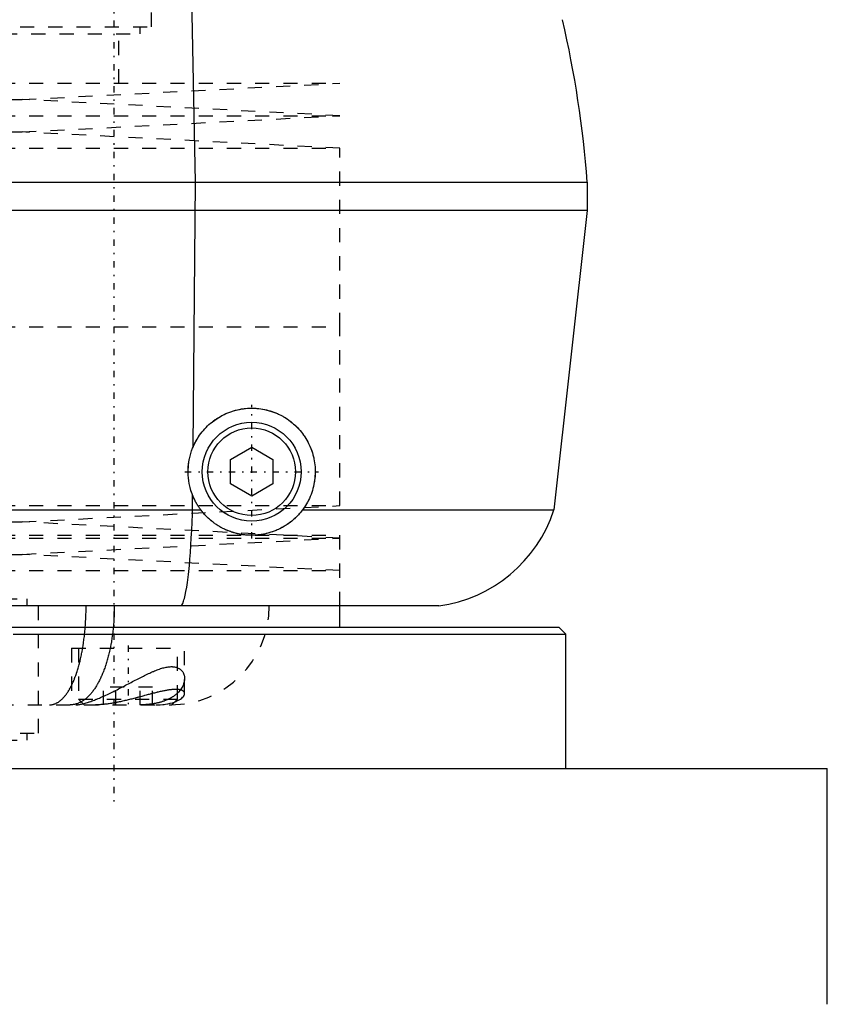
# Model space of a CAD drawing. Extents: x -90 to 90, y -1 to 818.
# Tile 6 of 11: x 22 to 80, y 288 to 358. Entities that reach past the tile are written whole.
import ezdxf

# ---------------------------------------------------------------- set-up
doc = ezdxf.new("R2010")
doc.units = 0
doc.linetypes.add('CENTER', pattern=[1.5, 0.45, -0.5, 0.05, -0.5])
doc.linetypes.add('DASHED', pattern=[2, 1, -1])
for name, color, linetype in [('AM_0', 7, 'CONTINUOUS'), ('AM_3', 7, 'DASHED'), ('AM_7', 7, 'CENTER')]:
    doc.layers.add(name, color=color, linetype=linetype)

msp = doc.modelspace()

# ---------------------------------------------------------------- linework, layer by layer
at = {"layer": 'AM_0', "color": 7, "linetype": 'CONTINUOUS'}
for p, q in [((34.766, 346.5), (34.315, 370.35)), ((-62.5, 346.5), (62.5, 346.5)), ((34.603, 327.747), (34.766, 346.5)), ((62.5, 346.5), (62.5, 344.5)), ((62.5, 344.5), (-62.5, 344.5)), ((62.5, 344.5), (60.15, 323.3)), ((37.25, 326.866), (38.75, 327.732)), ((38.75, 327.732), (40.25, 326.866)), ((37.25, 325.134), (37.25, 326.866)), ((40.25, 326.866), (40.25, 325.134)), ((38.75, 324.268), (37.25, 325.134)), ((40.25, 325.134), (38.75, 324.268)), ((34.559, 323.3), (34.569, 324.336)), ((-35.15, 323.3), (35.15, 323.3)), ((42.35, 323.3), (60.15, 323.3)), ((52, 316.5), (-52, 316.5)), ((45, 315), (45, 316.5)), ((-60.5, 315), (60.5, 315)), ((21.855, 314.5), (61, 314.5)), ((61, 314.5), (60.5, 315)), ((61, 305), (61, 314.5)), ((-79.5, 305), (79.5, 305)), ((79.5, 288.3), (79.5, 305))]:
    msp.add_line(p, q, dxfattribs=at)
for points in [[(34.603, 327.747, 0), (34.632, 327.815, 0), (34.694, 327.949, 0), (34.76, 328.082, 0), (34.795, 328.147, 0), (34.831, 328.212, 0), (34.906, 328.339, 0), (34.984, 328.463, 0), (35.066, 328.585, 0), (35.152, 328.703, 0), (35.241, 328.817, 0), (35.287, 328.873, 0), (35.333, 328.928, 0), (35.428, 329.036, 0), (35.526, 329.139, 0), (35.625, 329.238, 0), (35.727, 329.334, 0), (35.833, 329.427, 0), (35.887, 329.472, 0), (35.943, 329.517, 0), (36.056, 329.604, 0), (36.172, 329.688, 0), (36.231, 329.729, 0), (36.292, 329.769, 0), (36.414, 329.846, 0), (36.539, 329.919, 0), (36.603, 329.955, 0), (36.667, 329.989, 0), (36.797, 330.054, 0), (36.929, 330.115, 0), (37.063, 330.172, 0), (37.198, 330.224, 0), (37.335, 330.272, 0), (37.404, 330.294, 0), (37.473, 330.315, 0), (37.611, 330.354, 0), (37.751, 330.388, 0), (37.89, 330.417, 0), (38.03, 330.442, 0), (38.17, 330.462, 0), (38.239, 330.471, 0), (38.309, 330.478, 0), (38.447, 330.49, 0), (38.584, 330.497, 0), (38.72, 330.5, 0), (38.854, 330.499, 0), (38.987, 330.494, 0), (39.054, 330.49, 0), (39.121, 330.485, 0), (39.255, 330.472, 0), (39.39, 330.454, 0), (39.524, 330.433, 0), (39.658, 330.407, 0), (39.792, 330.378, 0), (39.859, 330.361, 0), (39.926, 330.344, 0), (40.058, 330.306, 0), (40.19, 330.264, 0), (40.32, 330.217, 0), (40.449, 330.167, 0), (40.576, 330.113, 0), (40.639, 330.084, 0), (40.701, 330.055, 0), (40.824, 329.993, 0), (40.946, 329.928, 0), (41.006, 329.894, 0), (41.065, 329.859, 0), (41.181, 329.787, 0), (41.295, 329.711, 0), (41.351, 329.672, 0), (41.406, 329.632, 0), (41.515, 329.551, 0), (41.62, 329.466, 0), (41.722, 329.379, 0), (41.821, 329.289, 0), (41.916, 329.198, 0), (41.963, 329.151, 0), (42.008, 329.104, 0), (42.097, 329.008, 0), (42.183, 328.909, 0), (42.268, 328.806, 0), (42.35, 328.7, 0), (42.43, 328.59, 0), (42.469, 328.534, 0), (42.507, 328.477, 0), (42.581, 328.361, 0), (42.652, 328.241, 0), (42.72, 328.119, 0), (42.784, 327.994, 0), (42.844, 327.867, 0), (42.873, 327.802, 0), (42.901, 327.737, 0), (42.954, 327.605, 0), (43.003, 327.472, 0), (43.047, 327.336, 0), (43.087, 327.199, 0), (43.123, 327.06, 0), (43.14, 326.991, 0), (43.155, 326.921, 0), (43.182, 326.78, 0), (43.204, 326.639, 0), (43.222, 326.497, 0), (43.236, 326.356, 0), (43.245, 326.214, 0), (43.248, 326.143, 0), (43.249, 326.073, 0), (43.249, 325.932, 0), (43.245, 325.793, 0), (43.241, 325.723, 0), (43.237, 325.653, 0), (43.224, 325.512, 0), (43.206, 325.371, 0), (43.195, 325.3, 0), (43.183, 325.229, 0), (43.156, 325.087, 0), (43.125, 324.945, 0), (43.088, 324.803, 0), (43.047, 324.662, 0), (43.001, 324.523, 0), (42.976, 324.453, 0), (42.95, 324.384, 0), (42.895, 324.248, 0), (42.835, 324.113, 0), (42.771, 323.981, 0), (42.703, 323.85, 0), (42.631, 323.723, 0), (42.594, 323.66, 0), (42.555, 323.598, 0), (42.476, 323.476, 0), (42.393, 323.358, 0), (42.35, 323.3, 0)], [(34.569, 324.336, 0), (34.534, 324.426, 0), (34.47, 324.61, 0), (34.414, 324.796, 0), (34.389, 324.89, 0), (34.366, 324.984, 0), (34.326, 325.175, 0), (34.295, 325.366, 0), (34.272, 325.559, 0), (34.257, 325.753, 0), (34.25, 325.947, 0), (34.25, 326.045, 0), (34.252, 326.142, 0), (34.263, 326.336, 0), (34.281, 326.529, 0), (34.308, 326.722, 0), (34.344, 326.913, 0), (34.387, 327.102, 0), (34.412, 327.196, 0), (34.439, 327.29, 0), (34.499, 327.475, 0), (34.566, 327.657, 0), (34.603, 327.747, 0)], [(35.15, 323.3, 0), (35.131, 323.326, 0), (35.092, 323.378, 0), (35.055, 323.432, 0), (35.036, 323.459, 0), (35.018, 323.486, 0), (34.982, 323.54, 0), (34.946, 323.595, 0), (34.911, 323.651, 0), (34.877, 323.708, 0), (34.844, 323.765, 0), (34.828, 323.794, 0), (34.812, 323.823, 0), (34.78, 323.881, 0), (34.749, 323.94, 0), (34.719, 324, 0), (34.69, 324.06, 0), (34.661, 324.12, 0), (34.648, 324.151, 0), (34.634, 324.181, 0), (34.607, 324.243, 0), (34.582, 324.305, 0), (34.569, 324.336, 0)], [(33.77, 316.5, 0), (33.802, 316.547, 0), (33.865, 316.669, 0), (33.926, 316.828, 0), (33.956, 316.922, 0), (33.985, 317.024, 0), (34.042, 317.256, 0), (34.098, 317.524, 0), (34.151, 317.827, 0), (34.201, 318.162, 0), (34.249, 318.53, 0), (34.272, 318.725, 0), (34.294, 318.927, 0), (34.337, 319.353, 0), (34.377, 319.808, 0), (34.413, 320.289, 0), (34.447, 320.793, 0), (34.478, 321.318, 0), (34.492, 321.588, 0), (34.505, 321.863, 0), (34.529, 322.426, 0), (34.55, 323.005, 0), (34.559, 323.3, 0)], [(42.35, 323.3, 0), (42.325, 323.268, 0), (42.276, 323.204, 0), (42.225, 323.14, 0), (42.199, 323.109, 0), (42.172, 323.078, 0), (42.119, 323.017, 0), (42.065, 322.957, 0), (42.01, 322.898, 0), (41.953, 322.839, 0), (41.896, 322.782, 0), (41.867, 322.754, 0), (41.837, 322.726, 0), (41.778, 322.671, 0), (41.717, 322.617, 0), (41.656, 322.564, 0), (41.594, 322.512, 0), (41.53, 322.462, 0), (41.498, 322.437, 0), (41.466, 322.412, 0), (41.401, 322.364, 0), (41.335, 322.317, 0), (41.302, 322.294, 0), (41.269, 322.271, 0), (41.201, 322.226, 0), (41.133, 322.183, 0), (41.099, 322.162, 0), (41.065, 322.141, 0), (40.995, 322.1, 0), (40.925, 322.061, 0), (40.855, 322.022, 0), (40.783, 321.986, 0), (40.711, 321.95, 0), (40.675, 321.933, 0), (40.639, 321.916, 0), (40.566, 321.883, 0), (40.492, 321.851, 0), (40.418, 321.82, 0), (40.343, 321.791, 0), (40.268, 321.764, 0), (40.23, 321.75, 0), (40.193, 321.738, 0), (40.117, 321.713, 0), (40.041, 321.689, 0), (39.965, 321.667, 0), (39.888, 321.646, 0), (39.811, 321.627, 0), (39.773, 321.618, 0), (39.734, 321.609, 0), (39.657, 321.592, 0), (39.579, 321.577, 0), (39.502, 321.563, 0), (39.424, 321.551, 0), (39.347, 321.54, 0), (39.308, 321.535, 0), (39.269, 321.53, 0), (39.192, 321.522, 0), (39.114, 321.515, 0), (39.037, 321.509, 0), (38.959, 321.505, 0), (38.882, 321.502, 0), (38.843, 321.501, 0), (38.804, 321.5, 0), (38.727, 321.5, 0), (38.651, 321.501, 0), (38.612, 321.502, 0), (38.574, 321.503, 0), (38.497, 321.507, 0), (38.421, 321.512, 0), (38.383, 321.515, 0), (38.345, 321.518, 0), (38.269, 321.526, 0), (38.194, 321.534, 0), (38.119, 321.544, 0), (38.044, 321.556, 0), (37.97, 321.568, 0), (37.933, 321.575, 0), (37.896, 321.582, 0), (37.822, 321.597, 0), (37.748, 321.613, 0), (37.676, 321.63, 0), (37.603, 321.649, 0), (37.531, 321.668, 0), (37.495, 321.679, 0), (37.459, 321.689, 0), (37.388, 321.711, 0), (37.317, 321.734, 0), (37.247, 321.758, 0), (37.177, 321.784, 0), (37.108, 321.81, 0), (37.073, 321.824, 0), (37.039, 321.838, 0), (36.97, 321.867, 0), (36.903, 321.897, 0), (36.835, 321.928, 0), (36.769, 321.96, 0), (36.702, 321.993, 0), (36.67, 322.01, 0), (36.637, 322.027, 0), (36.572, 322.062, 0), (36.507, 322.099, 0), (36.444, 322.136, 0), (36.381, 322.174, 0), (36.318, 322.214, 0), (36.287, 322.234, 0), (36.256, 322.254, 0), (36.195, 322.296, 0), (36.135, 322.338, 0), (36.105, 322.36, 0), (36.075, 322.382, 0), (36.016, 322.426, 0), (35.957, 322.472, 0), (35.928, 322.495, 0), (35.899, 322.518, 0), (35.842, 322.565, 0), (35.786, 322.614, 0), (35.731, 322.663, 0), (35.676, 322.714, 0), (35.622, 322.765, 0), (35.595, 322.791, 0), (35.569, 322.817, 0), (35.516, 322.871, 0), (35.465, 322.925, 0), (35.414, 322.98, 0), (35.364, 323.036, 0), (35.315, 323.093, 0), (35.291, 323.122, 0), (35.267, 323.151, 0), (35.219, 323.21, 0), (35.173, 323.27, 0), (35.15, 323.3, 0)]]:
    msp.add_polyline3d(points, dxfattribs=at)
for radius in [3.5, 3.1]:
    msp.add_circle((38.75, 326), radius, dxfattribs=at)
for centre, radius, start, end in [((-12.298, 341.001), 75, 4.20483, 13.10025), ((50.645, 326.408), 10, 277.78649, 341.89377)]:
    msp.add_arc(centre, radius, start, end, dxfattribs=at)
at = {"layer": 'AM_3', "color": 6, "linetype": 'DASHED'}
for p, q in [((31.65, 357.5), (31.65, 366.5)), ((-31.65, 357.5), (31.65, 357.5)), ((-30.85, 357), (30.85, 357)), ((29.35, 353.5), (29.35, 357)), ((30.85, 357), (30.85, 357.5)), ((-45, 353.5), (45, 353.5)), ((22.5, 352.35), (45, 353.5)), ((-22.5, 352.35), (22.5, 352.35)), ((45, 351.2), (22.5, 352.35)), ((-45, 351.2), (45, 351.2)), ((22.5, 350.05), (45, 351.2)), ((-22.5, 350.05), (22.5, 350.05)), ((45, 348.9), (22.5, 350.05)), ((-45, 348.9), (45, 348.9)), ((45, 336.25), (45, 348.9)), ((-45, 336.25), (45, 336.25)), ((45, 323.6), (45, 336.25)), ((-45, 323.6), (45, 323.6)), ((22.5, 322.45), (45, 323.6)), ((-22.5, 322.45), (22.5, 322.45)), ((45, 321.3), (22.5, 322.45)), ((-45, 321.5), (45, 321.5)), ((-45, 321.5), (45, 321.5)), ((45, 316.5), (45, 321.5)), ((-45, 321.3), (45, 321.3)), ((22.5, 320.15), (45, 321.3)), ((-22.5, 320.15), (22.5, 320.15)), ((45, 319), (22.5, 320.15)), ((-45, 319), (45, 319)), ((-22.85, 317), (22.85, 317)), ((22.85, 316.5), (22.85, 317)), ((23.65, 307.5), (23.65, 316.5)), ((26, 313.5), (26, 309.5)), ((26, 313.5), (34, 313.5)), ((26.5, 313.5), (26.5, 309.9)), ((33.5, 309.9), (33.5, 313.5)), ((34, 310.296), (34, 313.5)), ((28.268, 309.5), (28.268, 310.75)), ((31.732, 310.75), (28.268, 310.75)), ((29.134, 309.5), (29.134, 310.75)), ((30.866, 309.5), (30.866, 310.75)), ((31.732, 309.5), (31.732, 310.75)), ((-33.1, 309.5), (33.1, 309.5)), ((26.5, 309.9), (26.9, 309.5)), ((26.5, 309.9), (33.5, 309.9)), ((33.1, 309.5), (33.5, 309.9)), ((-23.65, 307.5), (23.65, 307.5)), ((22.85, 307), (22.85, 307.5)), ((-22.85, 307), (22.85, 307))]:
    msp.add_line(p, q, dxfattribs=at)
for points in [[(24.442, 309.5, 0), (24.461, 309.5, 0), (24.499, 309.502, 0), (24.538, 309.505, 0), (24.557, 309.507, 0), (24.576, 309.509, 0), (24.615, 309.515, 0), (24.653, 309.522, 0), (24.691, 309.531, 0), (24.729, 309.541, 0), (24.767, 309.553, 0), (24.786, 309.559, 0), (24.805, 309.566, 0), (24.843, 309.58, 0), (24.88, 309.596, 0), (24.918, 309.614, 0), (24.955, 309.633, 0), (24.992, 309.653, 0), (25.011, 309.664, 0), (25.029, 309.675, 0), (25.066, 309.698, 0), (25.103, 309.723, 0), (25.121, 309.735, 0), (25.139, 309.749, 0), (25.176, 309.776, 0), (25.212, 309.805, 0), (25.23, 309.82, 0), (25.248, 309.835, 0), (25.284, 309.867, 0), (25.32, 309.9, 0), (25.355, 309.934, 0), (25.39, 309.97, 0), (25.426, 310.007, 0), (25.443, 310.026, 0), (25.46, 310.046, 0), (25.495, 310.086, 0), (25.53, 310.127, 0), (25.564, 310.17, 0), (25.598, 310.214, 0), (25.631, 310.26, 0), (25.648, 310.283, 0), (25.665, 310.306, 0), (25.698, 310.354, 0), (25.73, 310.403, 0), (25.763, 310.454, 0), (25.795, 310.506, 0), (25.827, 310.559, 0), (25.843, 310.586, 0), (25.859, 310.613, 0), (25.89, 310.669, 0), (25.921, 310.725, 0), (25.951, 310.783, 0), (25.982, 310.843, 0), (26.012, 310.903, 0), (26.026, 310.934, 0), (26.041, 310.965, 0), (26.071, 311.027, 0), (26.099, 311.091, 0), (26.128, 311.156, 0), (26.156, 311.223, 0), (26.184, 311.29, 0), (26.198, 311.324, 0), (26.212, 311.359, 0), (26.239, 311.428, 0), (26.266, 311.499, 0), (26.279, 311.535, 0), (26.292, 311.571, 0), (26.318, 311.644, 0), (26.344, 311.719, 0), (26.356, 311.756, 0), (26.369, 311.794, 0), (26.394, 311.87, 0), (26.418, 311.947, 0), (26.442, 312.025, 0), (26.466, 312.104, 0), (26.489, 312.183, 0), (26.5, 312.224, 0), (26.511, 312.264, 0), (26.533, 312.346, 0), (26.555, 312.428, 0), (26.577, 312.511, 0), (26.597, 312.596, 0), (26.618, 312.681, 0), (26.628, 312.723, 0), (26.638, 312.766, 0), (26.657, 312.853, 0), (26.676, 312.94, 0), (26.695, 313.029, 0), (26.713, 313.118, 0), (26.73, 313.207, 0), (26.739, 313.252, 0), (26.748, 313.298, 0), (26.764, 313.389, 0), (26.78, 313.481, 0), (26.796, 313.574, 0), (26.811, 313.667, 0), (26.826, 313.761, 0), (26.833, 313.808, 0), (26.84, 313.855, 0), (26.854, 313.951, 0), (26.867, 314.046, 0), (26.88, 314.143, 0), (26.892, 314.239, 0), (26.904, 314.336, 0), (26.909, 314.385, 0), (26.915, 314.434, 0), (26.926, 314.532, 0), (26.936, 314.63, 0), (26.941, 314.679, 0), (26.945, 314.729, 0), (26.954, 314.828, 0), (26.963, 314.927, 0), (26.967, 314.977, 0), (26.971, 315.027, 0), (26.978, 315.127, 0), (26.985, 315.227, 0), (26.992, 315.328, 0), (26.998, 315.429, 0), (27.003, 315.53, 0), (27.006, 315.581, 0), (27.008, 315.631, 0), (27.012, 315.733, 0), (27.016, 315.835, 0), (27.019, 315.937, 0), (27.022, 316.039, 0), (27.024, 316.141, 0), (27.025, 316.192, 0), (27.026, 316.243, 0), (27.027, 316.346, 0), (27.027, 316.449, 0), (27.027, 316.5, 0)], [(29.026, 316.5, 0), (29.026, 316.449, 0), (29.025, 316.346, 0), (29.024, 316.243, 0), (29.023, 316.192, 0), (29.022, 316.141, 0), (29.019, 316.038, 0), (29.016, 315.936, 0), (29.012, 315.834, 0), (29.007, 315.732, 0), (29.002, 315.63, 0), (28.999, 315.58, 0), (28.996, 315.529, 0), (28.99, 315.428, 0), (28.983, 315.327, 0), (28.975, 315.226, 0), (28.966, 315.125, 0), (28.957, 315.025, 0), (28.953, 314.975, 0), (28.948, 314.925, 0), (28.937, 314.826, 0), (28.926, 314.727, 0), (28.921, 314.677, 0), (28.915, 314.628, 0), (28.902, 314.53, 0), (28.89, 314.432, 0), (28.883, 314.383, 0), (28.876, 314.334, 0), (28.862, 314.237, 0), (28.847, 314.14, 0), (28.832, 314.044, 0), (28.816, 313.948, 0), (28.799, 313.853, 0), (28.791, 313.805, 0), (28.782, 313.758, 0), (28.764, 313.664, 0), (28.746, 313.571, 0), (28.727, 313.478, 0), (28.707, 313.386, 0), (28.687, 313.295, 0), (28.676, 313.249, 0), (28.666, 313.204, 0), (28.645, 313.114, 0), (28.623, 313.025, 0), (28.6, 312.937, 0), (28.577, 312.85, 0), (28.554, 312.763, 0), (28.542, 312.72, 0), (28.53, 312.677, 0), (28.505, 312.592, 0), (28.48, 312.508, 0), (28.454, 312.425, 0), (28.428, 312.342, 0), (28.401, 312.261, 0), (28.387, 312.22, 0), (28.373, 312.18, 0), (28.345, 312.1, 0), (28.317, 312.021, 0), (28.288, 311.943, 0), (28.259, 311.866, 0), (28.229, 311.79, 0), (28.213, 311.753, 0), (28.198, 311.715, 0), (28.167, 311.641, 0), (28.136, 311.568, 0), (28.12, 311.532, 0), (28.104, 311.496, 0), (28.071, 311.425, 0), (28.039, 311.356, 0), (28.022, 311.321, 0), (28.005, 311.287, 0), (27.972, 311.22, 0), (27.937, 311.153, 0), (27.903, 311.088, 0), (27.868, 311.024, 0), (27.833, 310.962, 0), (27.815, 310.931, 0), (27.797, 310.9, 0), (27.761, 310.84, 0), (27.724, 310.781, 0), (27.687, 310.723, 0), (27.65, 310.666, 0), (27.612, 310.611, 0), (27.593, 310.583, 0), (27.574, 310.556, 0), (27.536, 310.503, 0), (27.497, 310.452, 0), (27.458, 310.401, 0), (27.418, 310.352, 0), (27.378, 310.304, 0), (27.358, 310.281, 0), (27.338, 310.258, 0), (27.298, 310.212, 0), (27.257, 310.168, 0), (27.216, 310.126, 0), (27.174, 310.084, 0), (27.132, 310.045, 0), (27.111, 310.025, 0), (27.09, 310.006, 0), (27.048, 309.969, 0), (27.005, 309.933, 0), (26.963, 309.899, 0), (26.92, 309.866, 0), (26.877, 309.834, 0), (26.855, 309.819, 0), (26.833, 309.804, 0), (26.79, 309.775, 0), (26.746, 309.748, 0), (26.724, 309.735, 0), (26.702, 309.722, 0), (26.658, 309.697, 0), (26.613, 309.674, 0), (26.591, 309.663, 0), (26.569, 309.653, 0), (26.524, 309.632, 0), (26.479, 309.614, 0), (26.434, 309.596, 0), (26.389, 309.58, 0), (26.344, 309.566, 0), (26.321, 309.559, 0), (26.298, 309.553, 0), (26.253, 309.541, 0), (26.207, 309.531, 0), (26.161, 309.522, 0), (26.116, 309.515, 0), (26.07, 309.509, 0), (26.047, 309.507, 0), (26.024, 309.505, 0), (25.977, 309.502, 0), (25.931, 309.5, 0), (25.908, 309.5, 0)], [(26.297, 309.5, 0), (26.319, 309.5, 0), (26.365, 309.502, 0), (26.414, 309.505, 0), (26.439, 309.508, 0), (26.465, 309.511, 0), (26.52, 309.518, 0), (26.577, 309.527, 0), (26.637, 309.537, 0), (26.699, 309.55, 0), (26.764, 309.564, 0), (26.797, 309.572, 0), (26.831, 309.58, 0), (26.9, 309.598, 0), (26.971, 309.618, 0), (27.045, 309.64, 0), (27.121, 309.663, 0), (27.199, 309.688, 0), (27.238, 309.701, 0), (27.278, 309.715, 0), (27.36, 309.743, 0), (27.442, 309.773, 0), (27.484, 309.788, 0), (27.526, 309.804, 0), (27.612, 309.837, 0), (27.699, 309.871, 0), (27.743, 309.889, 0), (27.787, 309.907, 0), (27.877, 309.944, 0), (27.967, 309.982, 0), (28.059, 310.021, 0), (28.152, 310.062, 0), (28.246, 310.104, 0), (28.293, 310.125, 0), (28.341, 310.147, 0), (28.436, 310.191, 0), (28.532, 310.236, 0), (28.629, 310.282, 0), (28.726, 310.328, 0), (28.824, 310.376, 0), (28.873, 310.4, 0), (28.923, 310.424, 0), (29.021, 310.473, 0), (29.12, 310.523, 0), (29.22, 310.573, 0), (29.319, 310.623, 0), (29.419, 310.674, 0), (29.469, 310.7, 0), (29.519, 310.726, 0), (29.619, 310.777, 0), (29.719, 310.829, 0), (29.819, 310.881, 0), (29.919, 310.934, 0), (30.019, 310.986, 0), (30.069, 311.012, 0), (30.119, 311.038, 0), (30.218, 311.09, 0), (30.317, 311.141, 0), (30.415, 311.193, 0), (30.512, 311.243, 0), (30.609, 311.294, 0), (30.657, 311.319, 0), (30.705, 311.343, 0), (30.8, 311.392, 0), (30.895, 311.441, 0), (30.942, 311.464, 0), (30.989, 311.488, 0), (31.082, 311.535, 0), (31.174, 311.58, 0), (31.219, 311.603, 0), (31.265, 311.625, 0), (31.355, 311.668, 0), (31.445, 311.71, 0), (31.533, 311.752, 0), (31.621, 311.792, 0), (31.709, 311.83, 0), (31.752, 311.849, 0), (31.796, 311.868, 0), (31.882, 311.904, 0), (31.968, 311.939, 0), (32.052, 311.972, 0), (32.137, 312.003, 0), (32.22, 312.032, 0), (32.261, 312.046, 0), (32.302, 312.06, 0), (32.383, 312.085, 0), (32.463, 312.108, 0), (32.542, 312.129, 0), (32.619, 312.147, 0), (32.695, 312.163, 0), (32.732, 312.17, 0), (32.769, 312.176, 0), (32.841, 312.187, 0), (32.912, 312.195, 0), (32.98, 312.2, 0), (33.047, 312.202, 0), (33.113, 312.202, 0), (33.145, 312.201, 0), (33.176, 312.199, 0), (33.238, 312.193, 0), (33.297, 312.184, 0), (33.353, 312.173, 0), (33.407, 312.159, 0), (33.459, 312.143, 0), (33.484, 312.134, 0), (33.508, 312.124, 0), (33.555, 312.103, 0), (33.599, 312.079, 0), (33.621, 312.067, 0), (33.641, 312.054, 0), (33.681, 312.026, 0), (33.718, 311.997, 0), (33.736, 311.982, 0), (33.753, 311.966, 0), (33.786, 311.933, 0), (33.816, 311.898, 0), (33.844, 311.862, 0), (33.87, 311.824, 0), (33.893, 311.784, 0), (33.904, 311.764, 0), (33.914, 311.743, 0), (33.933, 311.701, 0), (33.95, 311.658, 0), (33.964, 311.613, 0), (33.976, 311.568, 0), (33.985, 311.521, 0), (33.989, 311.498, 0), (33.993, 311.474, 0), (33.997, 311.426, 0), (34, 311.377, 0), (34, 311.352, 0)], [(34, 311.352, 0), (33.997, 311.278, 0), (33.977, 311.128, 0), (33.935, 310.977, 0), (33.906, 310.901, 0), (33.872, 310.826, 0), (33.789, 310.676, 0), (33.686, 310.531, 0), (33.562, 310.39, 0), (33.481, 310.31, 0), (33.456, 310.288, 0), (33.431, 310.266, 0), (33.418, 310.255, 0), (33.405, 310.244, 0), (33.379, 310.222, 0), (33.352, 310.201, 0), (33.325, 310.18, 0), (33.297, 310.159, 0), (33.268, 310.138, 0), (33.254, 310.128, 0), (33.239, 310.118, 0), (33.21, 310.097, 0), (33.179, 310.077, 0), (33.164, 310.067, 0), (33.149, 310.057, 0), (33.117, 310.038, 0), (33.086, 310.019, 0), (33.07, 310.009, 0), (33.053, 310, 0), (33.02, 309.981, 0), (32.987, 309.962, 0), (32.953, 309.944, 0), (32.918, 309.926, 0), (32.883, 309.909, 0), (32.865, 309.9, 0), (32.847, 309.892, 0), (32.811, 309.875, 0), (32.774, 309.858, 0), (32.737, 309.842, 0), (32.699, 309.826, 0), (32.661, 309.81, 0), (32.642, 309.802, 0), (32.622, 309.795, 0), (32.583, 309.78, 0), (32.544, 309.765, 0), (32.504, 309.751, 0), (32.463, 309.737, 0), (32.422, 309.724, 0), (32.401, 309.717, 0), (32.38, 309.711, 0), (32.338, 309.698, 0), (32.296, 309.686, 0), (32.253, 309.674, 0), (32.21, 309.662, 0), (32.166, 309.651, 0), (32.144, 309.646, 0), (32.121, 309.64, 0), (32.077, 309.63, 0), (32.032, 309.62, 0), (31.986, 309.61, 0), (31.94, 309.601, 0), (31.894, 309.592, 0), (31.87, 309.588, 0), (31.847, 309.583, 0), (31.799, 309.575, 0), (31.752, 309.568, 0), (31.728, 309.564, 0), (31.704, 309.56, 0), (31.655, 309.554, 0), (31.607, 309.547, 0), (31.582, 309.544, 0), (31.558, 309.541, 0), (31.509, 309.536, 0), (31.459, 309.53, 0), (31.41, 309.526, 0), (31.36, 309.521, 0), (31.309, 309.517, 0), (31.284, 309.516, 0), (31.259, 309.514, 0), (31.208, 309.511, 0), (31.157, 309.508, 0), (31.106, 309.506, 0), (31.055, 309.504, 0), (31.003, 309.502, 0), (30.977, 309.502, 0), (30.951, 309.501, 0), (30.899, 309.5, 0), (30.847, 309.5, 0), (30.821, 309.5, 0)], [(34, 310.296, 0), (34, 310.306, 0), (33.998, 310.324, 0), (33.995, 310.342, 0), (33.993, 310.351, 0), (33.99, 310.36, 0), (33.984, 310.377, 0), (33.976, 310.393, 0), (33.966, 310.41, 0), (33.955, 310.425, 0), (33.942, 310.44, 0), (33.935, 310.448, 0), (33.927, 310.455, 0), (33.911, 310.469, 0), (33.893, 310.482, 0), (33.874, 310.495, 0), (33.853, 310.507, 0), (33.83, 310.518, 0), (33.818, 310.523, 0), (33.806, 310.528, 0), (33.78, 310.538, 0), (33.752, 310.547, 0), (33.738, 310.552, 0), (33.723, 310.556, 0), (33.692, 310.563, 0), (33.66, 310.57, 0), (33.643, 310.573, 0), (33.626, 310.575, 0), (33.591, 310.58, 0), (33.554, 310.585, 0), (33.516, 310.588, 0), (33.476, 310.59, 0), (33.435, 310.592, 0), (33.414, 310.592, 0), (33.393, 310.593, 0), (33.349, 310.592, 0), (33.303, 310.591, 0), (33.256, 310.589, 0), (33.208, 310.587, 0), (33.158, 310.583, 0), (33.133, 310.581, 0), (33.107, 310.578, 0), (33.054, 310.573, 0), (33.001, 310.567, 0), (32.946, 310.56, 0), (32.89, 310.552, 0), (32.833, 310.544, 0), (32.804, 310.539, 0), (32.775, 310.534, 0), (32.716, 310.524, 0), (32.655, 310.513, 0), (32.594, 310.502, 0), (32.532, 310.49, 0), (32.469, 310.477, 0), (32.437, 310.47, 0), (32.404, 310.463, 0), (32.339, 310.449, 0), (32.273, 310.434, 0), (32.207, 310.419, 0), (32.139, 310.403, 0), (32.07, 310.387, 0), (32.036, 310.378, 0), (32.001, 310.37, 0), (31.931, 310.352, 0), (31.86, 310.335, 0), (31.824, 310.326, 0), (31.788, 310.316, 0), (31.716, 310.298, 0), (31.643, 310.279, 0), (31.606, 310.269, 0), (31.57, 310.26, 0), (31.496, 310.24, 0), (31.421, 310.221, 0), (31.346, 310.201, 0), (31.271, 310.18, 0), (31.195, 310.16, 0), (31.157, 310.15, 0), (31.118, 310.139, 0), (31.041, 310.119, 0), (30.964, 310.098, 0), (30.887, 310.077, 0), (30.809, 310.056, 0), (30.73, 310.036, 0), (30.691, 310.025, 0), (30.652, 310.015, 0), (30.573, 309.994, 0), (30.494, 309.973, 0), (30.414, 309.953, 0), (30.335, 309.932, 0), (30.255, 309.912, 0), (30.215, 309.902, 0), (30.175, 309.892, 0), (30.095, 309.872, 0), (30.015, 309.852, 0), (29.935, 309.833, 0), (29.855, 309.813, 0), (29.775, 309.795, 0), (29.735, 309.785, 0), (29.695, 309.776, 0), (29.615, 309.758, 0), (29.535, 309.74, 0), (29.455, 309.723, 0), (29.375, 309.706, 0), (29.295, 309.69, 0), (29.256, 309.682, 0), (29.216, 309.674, 0), (29.137, 309.659, 0), (29.057, 309.644, 0), (29.018, 309.637, 0), (28.979, 309.63, 0), (28.9, 309.616, 0), (28.822, 309.603, 0), (28.784, 309.597, 0), (28.745, 309.591, 0), (28.668, 309.579, 0), (28.592, 309.569, 0), (28.516, 309.558, 0), (28.44, 309.549, 0), (28.366, 309.54, 0), (28.329, 309.536, 0), (28.292, 309.533, 0), (28.218, 309.525, 0), (28.145, 309.519, 0), (28.073, 309.514, 0), (28.002, 309.509, 0), (27.931, 309.506, 0), (27.896, 309.504, 0), (27.861, 309.503, 0), (27.792, 309.501, 0), (27.724, 309.5, 0), (27.69, 309.5, 0)], [(31.965, 309.5, 0), (32.069, 309.501, 0), (32.269, 309.509, 0), (32.462, 309.524, 0), (32.555, 309.534, 0), (32.645, 309.546, 0), (32.819, 309.575, 0), (32.982, 309.61, 0), (33.134, 309.65, 0), (33.275, 309.696, 0), (33.403, 309.745, 0), (33.463, 309.771, 0), (33.52, 309.798, 0), (33.625, 309.853, 0), (33.717, 309.911, 0), (33.797, 309.971, 0), (33.864, 310.032, 0), (33.917, 310.092, 0), (33.939, 310.122, 0), (33.958, 310.152, 0), (33.985, 310.211, 0), (33.998, 310.269, 0), (34, 310.296, 0)]]:
    msp.add_polyline3d(points, dxfattribs=at)
msp.add_circle((38.75, 326), 4.5, dxfattribs=at)
msp.add_arc((33, 316.5), 7, 270, 0, dxfattribs=at)
at = {"layer": 'AM_7', "color": 4, "linetype": 'CENTER'}
for p, q in [((29, 390.5), (29, 302.5)), ((38.75, 321.275), (38.75, 330.725)), ((34.025, 326), (43.475, 326)), ((30, 313.7), (30, 309.3))]:
    msp.add_line(p, q, dxfattribs=at)

doc.saveas('drawing.dxf')
